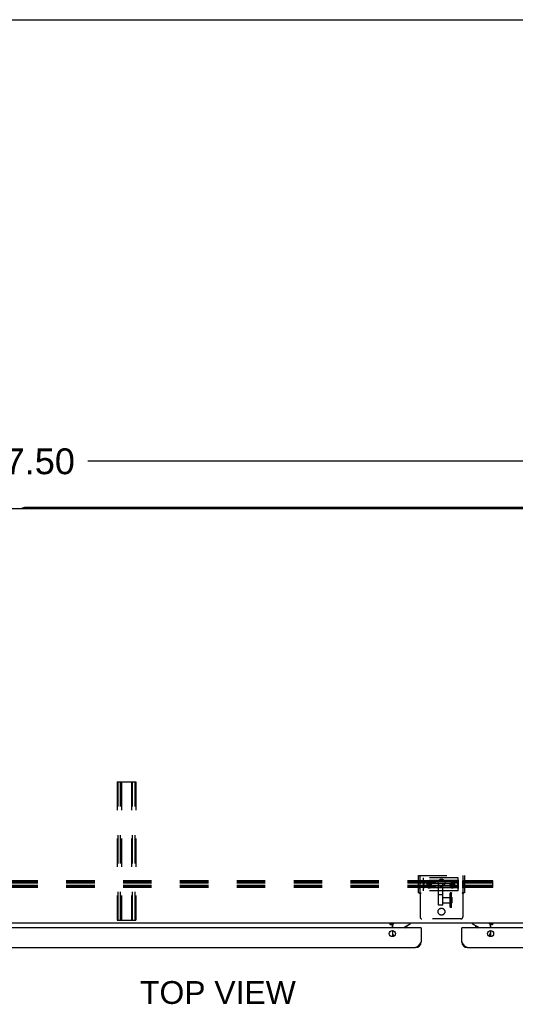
# Model space of a CAD drawing. Header units: inches. Extents: x 0 to 224, y 0 to 145.
# Tile 47 of 62: x 74 to 96, y 102 to 145. Entities that reach past the tile are written whole.
import ezdxf

# ---------------------------------------------------------------- set-up
doc = ezdxf.new("R2010")
doc.units = ezdxf.units.IN
doc.header["$LTSCALE"] = 12.302632
doc.header["$MEASUREMENT"] = 0
doc.linetypes.add('HIDDEN', pattern=[0.2, 0.1, -0.1])
doc.layers.get('0').update_dxf_attribs({"linetype": 'CONTINUOUS'})
for name, color, linetype in [('02___PRT_ALL_AXES', 7, 'CONTINUOUS'), ('DEFAULT_2', 8, 'HIDDEN'), ('DIMENSIONS', 7, 'CONTINUOUS')]:
    doc.layers.add(name, color=color, linetype=linetype)
doc.styles.get("Standard").update_dxf_attribs({"font": 'arial.ttf'})
doc.dimstyles.new('DIMSTYLE_1', dxfattribs={"dimtxt": 1.118421, "dimasz": 1.315789, "dimexe": 0.09, "dimexo": 0.07, "dimgap": 0.0425, "dimtad": 0, "dimtih": 1, "dimtoh": 1, "dimzin": 4, "dimdsep": 46, "dimtxsty": 'Standard', "dimblk": '_FILLED', "dimblk1": '_FILLED', "dimblk2": '_FILLED', "dimcen": 0.09, "dimazin": 1, "dimtfac": 1, "dimtdec": 3, "dimtofl": 0, "dimtmove": 0, "dimatfit": 3, "dimldrblk": '_FILLED', "dimfxl": 0, "dimtolj": 1, "dimtzin": 4, "dimarcsym": 0})

# ---------------------------------------------------------------- blocks, each defined once
blk = doc.blocks.new('_FILLED')
at = {"color": 0, "linetype": 'ByBlock'}
blk.add_solid([(0, 0), (-1, 0.2), (-1, -0.2)], dxfattribs=at)
blk = doc.blocks.new('*D1')
at = {"layer": 'DIMENSIONS', "color": 2, "linetype": 'Continuous'}
for p, q in [((15.479, 124.544), (15.479, 126.803)), ((132.979, 124.544), (132.979, 126.803)), ((15.479, 125.619), (71.281, 125.619)), ((132.979, 125.619), (77.177, 125.619))]:
    blk.add_line(p, q, dxfattribs=at)
at = {"layer": 'DIMENSIONS', "color": 2, "linetype": 'Continuous', "xscale": 1.3157894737, "yscale": 1.3157894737, "zscale": 1.3157894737, "rotation": 180}
blk.add_blockref('_FILLED', (15.479, 125.619), dxfattribs=at)
at = {"layer": 'DIMENSIONS', "color": 2, "linetype": 'Continuous', "xscale": 1.3157894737, "yscale": 1.3157894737, "zscale": 1.3157894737}
blk.add_blockref('_FILLED', (132.979, 125.619), dxfattribs=at)
at = {"layer": 'DIMENSIONS', "color": 2, "linetype": 'Continuous', "insert": (74.229, 126.178), "char_height": 1.1184, "width": 4.7772, "attachment_point": 2, "line_spacing_factor": 0.9}
blk.add_mtext('117.50', dxfattribs=at)

msp = doc.modelspace()

# ---------------------------------------------------------------- linework, layer by layer
at = {"color": 7, "linetype": 'Continuous'}
for p, q in [((0, 144.7368), (223.6842, 144.7368)), ((115.7293, 123.6233), (74.4793, 123.6233)), ((132.7918, 123.5608), (15.6668, 123.5608)), ((132.9168, 105.6233), (15.5418, 105.6233)), ((90.2653, 105.5952), (90.3543, 105.5952)), ((90.2653, 105.5474), (90.2653, 105.5952)), ((90.3543, 105.5474), (90.2653, 105.5474)), ((90.3543, 105.4233), (90.3543, 105.6233)), ((90.3543, 105.583), (90.3945, 105.6233)), ((90.3543, 105.3063), (90.3543, 105.0403)), ((90.3561, 105.4868), (90.3561, 105.4233)), ((90.3561, 105.3062), (90.3561, 105.2129)), ((90.9051, 105.4673), (91.1435, 105.6049)), ((91.0076, 105.515), (90.9878, 105.515)), ((91.0076, 105.5265), (91.0076, 105.515)), ((91.1435, 105.6233), (91.1435, 105.6049)), ((91.5843, 105.4233), (91.6043, 105.4233)), ((93.3743, 105.4233), (93.3543, 105.4233)), ((93.8151, 105.6233), (93.8151, 105.6049)), ((93.8151, 105.6049), (94.0534, 105.4673)), ((93.9509, 105.5265), (93.9509, 105.515)), ((93.9509, 105.515), (93.9707, 105.515)), ((94.564, 105.6233), (94.6043, 105.583)), ((94.6025, 105.4868), (94.6025, 105.4233)), ((94.6025, 105.3062), (94.6025, 105.2129)), ((94.6043, 105.4233), (94.6043, 105.6233)), ((94.6043, 105.5952), (94.6933, 105.5952)), ((94.6933, 105.5474), (94.6043, 105.5474)), ((94.6043, 105.3063), (94.6043, 105.0403)), ((94.6933, 105.5952), (94.6933, 105.5474))]:
    msp.add_line(p, q, dxfattribs=at)
at = {"color": 3, "linetype": 'Continuous'}
for p, q in [((91.5843, 105.4233), (54.6868, 105.4233)), ((91.6043, 105.4233), (91.6043, 104.8158)), ((93.3543, 104.8158), (93.3543, 105.4233)), ((130.2718, 105.4233), (93.3743, 105.4233)), ((54.9133, 104.5693), (91.3578, 104.5693)), ((93.6008, 104.5693), (130.0453, 104.5693))]:
    msp.add_line(p, q, dxfattribs=at)
for points in [[(91.6043, 104.8158), (91.594, 104.7996), (91.5837, 104.7836), (91.5734, 104.7677), (91.5632, 104.752), (91.5529, 104.7365), (91.5426, 104.7214), (91.5324, 104.7067), (91.5221, 104.6925), (91.5118, 104.6788), (91.5015, 104.6657), (91.4913, 104.6532), (91.481, 104.6415), (91.4707, 104.6304), (91.4605, 104.6202), (91.4502, 104.6108), (91.4399, 104.6023), (91.4297, 104.5947), (91.4194, 104.588), (91.4091, 104.5823), (91.3988, 104.5777), (91.3886, 104.574), (91.3783, 104.5714), (91.368, 104.5698), (91.3578, 104.5693)], [(93.6008, 104.5693), (93.5905, 104.5698), (93.5802, 104.5714), (93.5699, 104.574), (93.5597, 104.5777), (93.5494, 104.5823), (93.5391, 104.588), (93.5289, 104.5947), (93.5186, 104.6023), (93.5083, 104.6108), (93.498, 104.6202), (93.4878, 104.6304), (93.4775, 104.6415), (93.4672, 104.6532), (93.457, 104.6657), (93.4467, 104.6788), (93.4364, 104.6925), (93.4262, 104.7067), (93.4159, 104.7214), (93.4056, 104.7365), (93.3953, 104.752), (93.3851, 104.7677), (93.3748, 104.7836), (93.3645, 104.7996), (93.3543, 104.8158)]]:
    msp.add_lwpolyline(points, dxfattribs=at)
for centre in [(90.3543, 105.1733), (94.6043, 105.1733)]:
    msp.add_circle(centre, 0.133, dxfattribs=at)
at = {"color": 7, "linetype": 'Continuous'}
for centre, radius, start, end in [((74.4793, 123.3733), 0.25, 90, 131.40404), ((90.5135, 105.4868), 0.1575, 119.7701, 180), ((90.9551, 105.3807), 0.1, 120.04437, 154.78985), ((90.8923, 105.5304), 0.1164, 293.00157, 352.41298), ((94.0662, 105.5304), 0.1164, 187.58702, 246.99843), ((94.0034, 105.3807), 0.1, 25.21015, 59.95563), ((94.445, 105.4868), 0.1575, 0, 60.2299), ((90.5135, 105.2129), 0.1575, 180, 242.80705), ((94.445, 105.2129), 0.1575, 297.19485, 360)]:
    msp.add_arc(centre, radius, start, end, dxfattribs=at)
at = {"color": 3, "linetype": 'Continuous'}
for centre, radius, start, end in [((91.5843, 105.4033), 0.02, 0, 90), ((93.3743, 105.4033), 0.02, 90, 180), ((91.3578, 104.8158), 0.2465, 270, 360), ((93.6008, 104.8158), 0.2465, 180, 270)]:
    msp.add_arc(centre, radius, start, end, dxfattribs=at)
at = {"layer": '02___PRT_ALL_AXES', "color": 8, "linetype": 'HIDDEN'}
for p, q in [((91.4793, 107.4538), (91.5573, 107.4538)), ((91.4793, 107.1578), (91.4793, 107.4538)), ((91.5573, 107.1578), (91.5573, 107.4538)), ((93.198, 107.5868), (91.698, 107.5868)), ((91.698, 107.0248), (91.698, 107.5868)), ((93.198, 107.0248), (93.198, 107.5868)), ((93.4793, 107.4538), (93.4013, 107.4538)), ((93.4013, 107.1578), (93.4013, 107.4538)), ((93.4793, 107.1578), (93.4793, 107.4538)), ((91.4793, 107.1578), (91.5573, 107.1578)), ((93.198, 107.0248), (91.698, 107.0248)), ((91.8515, 107.257), (91.8515, 107.2814)), ((91.8548, 107.24), (91.8548, 107.2796)), ((91.8957, 107.3613), (93.0003, 107.3613)), ((91.8957, 107.2015), (93.0003, 107.2015)), ((92.0413, 107.24), (92.0413, 107.2796)), ((92.0445, 107.257), (92.0445, 107.2814)), ((92.5418, 107.029), (92.3543, 107.029)), ((92.8515, 107.257), (92.8515, 107.2814)), ((92.8548, 107.24), (92.8548, 107.2796)), ((93.0413, 107.24), (93.0413, 107.2796)), ((93.0445, 107.257), (93.0445, 107.2814)), ((93.4793, 107.1578), (93.4013, 107.1578)), ((92.5418, 106.8429), (92.3543, 106.8429)), ((92.5418, 106.735), (92.9238, 106.735)), ((92.5418, 106.504), (92.5418, 106.735)), ((92.9082, 106.7329), (92.854, 106.8924)), ((92.9158, 106.7355), (92.8618, 106.8945)), ((92.8618, 106.3445), (92.8618, 106.8945)), ((92.9168, 106.9355), (92.8638, 106.9355)), ((92.9168, 106.9275), (92.8718, 106.9275)), ((92.9082, 106.7329), (92.9158, 106.7355)), ((92.9168, 106.9355), (92.9168, 106.9275)), ((92.9168, 106.3115), (92.9168, 106.9275)), ((92.9238, 106.735), (92.9238, 106.504)), ((92.3543, 106.3995), (92.3543, 106.4028)), ((92.5418, 106.3995), (92.3543, 106.3995)), ((92.5418, 106.504), (92.9238, 106.504)), ((92.5418, 106.3995), (92.5418, 106.4028)), ((92.9082, 106.5061), (92.854, 106.3466)), ((92.9158, 106.5035), (92.8618, 106.3445)), ((92.9168, 106.3035), (92.8638, 106.3035)), ((92.9168, 106.3115), (92.8718, 106.3115)), ((92.9082, 106.5061), (92.9158, 106.5035)), ((92.9168, 106.3035), (92.9168, 106.3115))]:
    msp.add_line(p, q, dxfattribs=at)
for points in [[(91.8957, 107.3613), (91.8879, 107.3557), (91.8807, 107.3495), (91.8741, 107.3425), (91.8683, 107.335), (91.8633, 107.3269), (91.8591, 107.3183), (91.8558, 107.3094), (91.8534, 107.3002), (91.852, 107.2908), (91.8515, 107.2814)], [(91.948, 107.355), (91.938, 107.3544), (91.9284, 107.3529), (91.919, 107.3503), (91.91, 107.3468), (91.9015, 107.3425), (91.8935, 107.3374), (91.8861, 107.3316), (91.8793, 107.3251), (91.8731, 107.318), (91.8676, 107.3104), (91.8628, 107.3022), (91.8588, 107.2937), (91.8557, 107.2848), (91.8534, 107.2756), (91.852, 107.2663), (91.8515, 107.257)], [(91.8515, 107.2814), (91.852, 107.2719), (91.8534, 107.2625), (91.8558, 107.2533), (91.8591, 107.2444), (91.8633, 107.2359), (91.8683, 107.2278), (91.8741, 107.2202), (91.8807, 107.2133), (91.8879, 107.207), (91.8957, 107.2015)], [(91.8515, 107.257), (91.852, 107.2477), (91.8533, 107.2386), (91.8556, 107.2297), (91.8588, 107.2212), (91.8628, 107.2131), (91.8675, 107.2054), (91.8731, 107.1983), (91.8793, 107.1917), (91.8861, 107.1858), (91.8935, 107.1805), (91.9015, 107.176), (91.9099, 107.1721), (91.919, 107.169), (91.9284, 107.1668), (91.938, 107.1654), (91.948, 107.1649)], [(91.948, 107.3764), (91.9388, 107.376), (91.9297, 107.3747), (91.9207, 107.3725), (91.9121, 107.3696), (91.9037, 107.3658), (91.8957, 107.3613)], [(91.8957, 107.2015), (91.9037, 107.1969), (91.9121, 107.1932), (91.9207, 107.1902), (91.9297, 107.1881), (91.9388, 107.1868), (91.948, 107.1863)], [(92.0003, 107.3613), (91.9923, 107.3658), (91.984, 107.3696), (91.9753, 107.3725), (91.9663, 107.3747), (91.9573, 107.376), (91.948, 107.3764)], [(92.0445, 107.257), (92.044, 107.2663), (92.0427, 107.2756), (92.0404, 107.2847), (92.0372, 107.2936), (92.0332, 107.3022), (92.0284, 107.3104), (92.0229, 107.318), (92.0167, 107.3252), (92.0099, 107.3316), (92.0025, 107.3374), (91.9945, 107.3425), (91.986, 107.3468), (91.977, 107.3503), (91.9676, 107.3529), (91.958, 107.3544), (91.948, 107.355)], [(91.948, 107.1649), (91.958, 107.1654), (91.9677, 107.1668), (91.9771, 107.169), (91.9861, 107.1721), (91.9946, 107.176), (92.0025, 107.1805), (92.0099, 107.1858), (92.0168, 107.1917), (92.023, 107.1983), (92.0285, 107.2054), (92.0332, 107.2131), (92.0372, 107.2212), (92.0404, 107.2297), (92.0427, 107.2386), (92.044, 107.2477), (92.0445, 107.257)], [(91.948, 107.1863), (91.9573, 107.1868), (91.9663, 107.1881), (91.9753, 107.1902), (91.984, 107.1932), (91.9923, 107.1969), (92.0003, 107.2015)], [(92.0445, 107.2814), (92.044, 107.2908), (92.0426, 107.3002), (92.0402, 107.3094), (92.0369, 107.3183), (92.0327, 107.3269), (92.0277, 107.335), (92.0219, 107.3425), (92.0153, 107.3495), (92.0081, 107.3557), (92.0003, 107.3613)], [(92.0003, 107.2015), (92.0081, 107.207), (92.0153, 107.2133), (92.0219, 107.2202), (92.0277, 107.2278), (92.0327, 107.2359), (92.0369, 107.2444), (92.0402, 107.2533), (92.0426, 107.2625), (92.044, 107.2719), (92.0445, 107.2814)], [(92.8957, 107.3613), (92.8879, 107.3557), (92.8807, 107.3495), (92.8741, 107.3425), (92.8683, 107.335), (92.8633, 107.3269), (92.8591, 107.3183), (92.8558, 107.3094), (92.8534, 107.3002), (92.852, 107.2908), (92.8515, 107.2814)], [(92.948, 107.355), (92.938, 107.3544), (92.9284, 107.3529), (92.919, 107.3503), (92.91, 107.3468), (92.9015, 107.3425), (92.8935, 107.3374), (92.8861, 107.3316), (92.8793, 107.3251), (92.8731, 107.318), (92.8676, 107.3104), (92.8628, 107.3022), (92.8588, 107.2937), (92.8557, 107.2848), (92.8534, 107.2756), (92.852, 107.2663), (92.8515, 107.257)], [(92.8515, 107.2814), (92.852, 107.2719), (92.8534, 107.2625), (92.8558, 107.2533), (92.8591, 107.2444), (92.8633, 107.2359), (92.8683, 107.2278), (92.8741, 107.2202), (92.8807, 107.2133), (92.8879, 107.207), (92.8957, 107.2015)], [(92.8515, 107.257), (92.852, 107.2477), (92.8533, 107.2386), (92.8556, 107.2297), (92.8588, 107.2212), (92.8628, 107.2131), (92.8675, 107.2054), (92.8731, 107.1983), (92.8793, 107.1917), (92.8861, 107.1858), (92.8935, 107.1805), (92.9015, 107.176), (92.9099, 107.1721), (92.919, 107.169), (92.9284, 107.1668), (92.938, 107.1654), (92.948, 107.1649)], [(92.948, 107.3764), (92.9388, 107.376), (92.9297, 107.3747), (92.9207, 107.3725), (92.9121, 107.3696), (92.9037, 107.3658), (92.8957, 107.3613)], [(92.8957, 107.2015), (92.9037, 107.1969), (92.9121, 107.1932), (92.9207, 107.1902), (92.9297, 107.1881), (92.9388, 107.1868), (92.948, 107.1863)], [(93.0003, 107.3613), (92.9923, 107.3658), (92.984, 107.3696), (92.9753, 107.3725), (92.9663, 107.3747), (92.9573, 107.376), (92.948, 107.3764)], [(93.0445, 107.257), (93.044, 107.2663), (93.0427, 107.2756), (93.0404, 107.2847), (93.0372, 107.2936), (93.0332, 107.3022), (93.0284, 107.3104), (93.0229, 107.318), (93.0167, 107.3252), (93.0099, 107.3316), (93.0025, 107.3374), (92.9945, 107.3425), (92.986, 107.3468), (92.977, 107.3503), (92.9676, 107.3529), (92.958, 107.3544), (92.948, 107.355)], [(92.948, 107.1649), (92.958, 107.1654), (92.9677, 107.1668), (92.9771, 107.169), (92.9861, 107.1721), (92.9946, 107.176), (93.0025, 107.1805), (93.0099, 107.1858), (93.0168, 107.1917), (93.023, 107.1983), (93.0285, 107.2054), (93.0332, 107.2131), (93.0372, 107.2212), (93.0404, 107.2297), (93.0427, 107.2386), (93.044, 107.2477), (93.0445, 107.257)], [(92.948, 107.1863), (92.9573, 107.1868), (92.9663, 107.1881), (92.9753, 107.1902), (92.984, 107.1932), (92.9923, 107.1969), (93.0003, 107.2015)], [(93.0445, 107.2814), (93.044, 107.2908), (93.0426, 107.3002), (93.0402, 107.3094), (93.0369, 107.3183), (93.0327, 107.3269), (93.0277, 107.335), (93.0219, 107.3425), (93.0153, 107.3495), (93.0081, 107.3557), (93.0003, 107.3613)], [(93.0003, 107.2015), (93.0081, 107.207), (93.0153, 107.2133), (93.0219, 107.2202), (93.0277, 107.2278), (93.0327, 107.2359), (93.0369, 107.2444), (93.0402, 107.2533), (93.0426, 107.2625), (93.044, 107.2719), (93.0445, 107.2814)]]:
    msp.add_lwpolyline(points, dxfattribs=at)
for centre in [(92.4793, 107.3808), (92.4793, 106.1208)]:
    msp.add_circle(centre, 0.148, dxfattribs=at)
at = {"layer": 'DEFAULT_2', "color": 8, "linetype": 'HIDDEN'}
for p, q in [((78.448, 111.7483), (78.448, 105.7483)), ((78.448, 111.7483), (79.2605, 111.7483)), ((78.488, 105.7483), (78.488, 111.7483)), ((78.5955, 105.7483), (78.5955, 111.7483)), ((78.6355, 111.7483), (78.6355, 105.7483)), ((79.073, 111.7483), (79.073, 105.7483)), ((79.113, 105.7483), (79.113, 111.7483)), ((79.2205, 105.7483), (79.2205, 111.7483)), ((79.2605, 111.7483), (79.2605, 105.7483)), ((94.698, 107.4489), (51.698, 107.4489)), ((91.4793, 107.6808), (93.4793, 107.6808)), ((91.4793, 106.9308), (91.4793, 107.6808)), ((91.5573, 106.9308), (91.5573, 107.6808)), ((91.718, 107.4655), (91.698, 107.4883)), ((91.698, 107.1233), (91.698, 107.4883)), ((91.718, 107.4101), (91.698, 107.4249)), ((93.178, 107.4655), (91.718, 107.4655)), ((91.718, 107.4655), (91.718, 107.146)), ((93.178, 107.4655), (93.198, 107.4883)), ((93.178, 107.4655), (93.178, 107.146)), ((93.178, 107.4101), (93.198, 107.4249)), ((93.198, 107.4883), (93.198, 107.1233)), ((93.4013, 107.6808), (93.4013, 106.9308)), ((93.4793, 107.6808), (93.4793, 106.9308)), ((94.698, 107.1646), (94.698, 107.4489)), ((94.698, 107.3995), (51.698, 107.3995)), ((94.698, 107.3561), (51.698, 107.3561)), ((94.698, 107.2574), (51.698, 107.2574)), ((94.698, 107.214), (51.698, 107.214)), ((94.698, 107.1646), (51.698, 107.1646)), ((91.718, 107.3613), (91.698, 107.3692)), ((91.718, 107.2503), (91.698, 107.2424)), ((91.718, 107.2015), (91.698, 107.1866)), ((91.718, 107.146), (91.698, 107.1233)), ((93.178, 107.4101), (91.718, 107.4101)), ((91.8957, 107.3613), (91.718, 107.3613)), ((93.178, 107.2503), (91.718, 107.2503)), ((91.8957, 107.2015), (91.718, 107.2015)), ((93.178, 107.146), (91.718, 107.146)), ((91.8857, 107.2588), (91.9168, 107.312)), ((91.8857, 107.2386), (91.8857, 107.2588)), ((91.9168, 107.2056), (91.8857, 107.2588)), ((91.8857, 107.2386), (91.8942, 107.2533)), ((91.9008, 107.213), (91.8857, 107.2386)), ((91.8942, 107.2533), (91.9034, 107.269)), ((91.9168, 107.1855), (91.9008, 107.213)), ((91.9034, 107.269), (91.9131, 107.2855)), ((91.9131, 107.2855), (91.9168, 107.2918)), ((91.9168, 107.312), (91.9792, 107.312)), ((91.9168, 107.2918), (91.9168, 107.312)), ((91.9168, 107.2918), (91.9285, 107.2919)), ((91.9792, 107.2056), (91.9168, 107.2056)), ((91.9168, 107.1855), (91.9168, 107.2056)), ((91.9363, 107.1856), (91.9168, 107.1855)), ((91.9285, 107.2919), (91.9402, 107.2919)), ((91.9519, 107.1856), (91.9363, 107.1856)), ((91.9402, 107.2919), (91.9519, 107.2919)), ((91.9519, 107.2919), (91.9637, 107.2919)), ((91.9714, 107.1855), (91.9519, 107.1856)), ((91.9792, 107.1855), (91.9714, 107.1855)), ((91.9792, 107.2918), (91.9792, 107.312)), ((91.9792, 107.312), (92.0104, 107.2588)), ((91.9792, 107.2918), (91.9881, 107.2767)), ((92.0104, 107.2588), (91.9792, 107.2056)), ((91.9952, 107.213), (91.9792, 107.1855)), ((91.9792, 107.1855), (91.9792, 107.2056)), ((91.9881, 107.2767), (91.9976, 107.2606)), ((92.0104, 107.2386), (91.9952, 107.213)), ((91.9976, 107.2606), (92.0061, 107.246)), ((92.0061, 107.246), (92.0104, 107.2386)), ((92.0104, 107.2386), (92.0104, 107.2588)), ((92.3543, 106.4028), (92.3543, 107.3546)), ((92.5418, 106.4028), (92.5418, 107.3546)), ((92.8857, 107.2588), (92.9168, 107.312)), ((92.9168, 107.2056), (92.8857, 107.2588)), ((92.8857, 107.2386), (92.8857, 107.2588)), ((92.8857, 107.2386), (92.8942, 107.2533)), ((92.9008, 107.213), (92.8857, 107.2386)), ((92.8942, 107.2533), (92.9034, 107.269)), ((92.9168, 107.1855), (92.9008, 107.213)), ((92.9034, 107.269), (92.9131, 107.2855)), ((92.9131, 107.2855), (92.9168, 107.2918)), ((92.9168, 107.312), (92.9792, 107.312)), ((92.9168, 107.2918), (92.9168, 107.312)), ((92.9168, 107.2918), (92.9285, 107.2919)), ((92.9792, 107.2056), (92.9168, 107.2056)), ((92.9168, 107.1855), (92.9168, 107.2056)), ((92.9363, 107.1856), (92.9168, 107.1855)), ((92.9285, 107.2919), (92.9402, 107.2919)), ((92.9519, 107.1856), (92.9363, 107.1856)), ((92.9402, 107.2919), (92.9519, 107.2919)), ((92.9519, 107.2919), (92.9637, 107.2919)), ((92.9714, 107.1855), (92.9519, 107.1856)), ((92.9792, 107.1855), (92.9714, 107.1855)), ((92.9792, 107.312), (93.0104, 107.2588)), ((92.9792, 107.2918), (92.9792, 107.312)), ((92.9792, 107.2918), (92.9881, 107.2767)), ((93.0104, 107.2588), (92.9792, 107.2056)), ((92.9952, 107.213), (92.9792, 107.1855)), ((92.9792, 107.1855), (92.9792, 107.2056)), ((92.9881, 107.2767), (92.9976, 107.2606)), ((93.0104, 107.2386), (92.9952, 107.213)), ((92.9976, 107.2606), (93.0061, 107.246)), ((93.178, 107.3613), (93.0003, 107.3613)), ((93.178, 107.2015), (93.0003, 107.2015)), ((93.0061, 107.246), (93.0104, 107.2386)), ((93.0104, 107.2386), (93.0104, 107.2588)), ((93.178, 107.3613), (93.198, 107.3692)), ((93.178, 107.2503), (93.198, 107.2424)), ((93.178, 107.2015), (93.198, 107.1866)), ((93.178, 107.146), (93.198, 107.1233)), ((91.4793, 106.9308), (91.5303, 106.9308)), ((91.5303, 106.9308), (91.5831, 106.9308)), ((91.5429, 106.9164), (91.5466, 106.911)), ((91.5543, 106.9005), (91.5543, 105.8908)), ((92.8538, 106.3136), (92.8538, 106.9253)), ((92.8538, 106.894), (92.854, 106.8924)), ((92.8618, 106.3216), (92.8618, 106.9173)), ((92.8967, 106.7829), (92.8891, 106.7804)), ((92.8974, 106.7555), (92.8898, 106.7534)), ((92.9003, 106.6621), (92.8927, 106.6614)), ((92.8927, 106.5775), (92.9003, 106.5768)), ((92.8937, 106.7705), (92.9082, 106.7303)), ((92.9082, 106.72), (92.8937, 106.7603)), ((92.9082, 106.7152), (92.8937, 106.7481)), ((92.8937, 106.7288), (92.9082, 106.696)), ((92.8937, 106.6612), (92.9082, 106.6538)), ((92.9082, 106.6242), (92.8937, 106.6317)), ((92.9082, 106.6147), (92.8937, 106.6073)), ((92.8937, 106.5777), (92.9082, 106.5852)), ((92.9013, 106.773), (92.9158, 106.7328)), ((92.9158, 106.7223), (92.9013, 106.7626)), ((92.9158, 106.7174), (92.9013, 106.7502)), ((92.9013, 106.7306), (92.9158, 106.6977)), ((92.9013, 106.6619), (92.9158, 106.6546)), ((92.9158, 106.6243), (92.9013, 106.6319)), ((92.9158, 106.6146), (92.9013, 106.6071)), ((92.9013, 106.577), (92.9158, 106.5844)), ((92.9082, 106.7329), (92.9082, 106.5061)), ((92.9082, 106.7303), (92.9158, 106.7328)), ((92.9082, 106.72), (92.9158, 106.7223)), ((92.9082, 106.7152), (92.9158, 106.7174)), ((92.9082, 106.696), (92.9158, 106.6977)), ((92.9082, 106.6538), (92.9158, 106.6546)), ((92.9082, 106.6242), (92.9158, 106.6243)), ((92.9082, 106.6147), (92.9158, 106.6146)), ((92.9082, 106.5852), (92.9158, 106.5844)), ((92.9158, 106.7355), (92.9158, 106.5035)), ((93.3754, 106.9308), (93.4282, 106.9308)), ((93.4043, 106.9005), (93.4043, 105.8908)), ((93.4793, 106.9308), (93.4282, 106.9308)), ((92.8538, 106.345), (92.854, 106.3466)), ((92.8891, 106.4585), (92.8967, 106.4561)), ((92.8898, 106.4855), (92.8974, 106.4835)), ((92.8937, 106.5102), (92.9082, 106.543)), ((92.9082, 106.5237), (92.8937, 106.4909)), ((92.9082, 106.519), (92.8937, 106.4787)), ((92.8937, 106.4684), (92.9082, 106.5087)), ((92.9013, 106.5083), (92.9158, 106.5413)), ((92.9158, 106.5215), (92.9013, 106.4887)), ((92.9158, 106.5167), (92.9013, 106.4763)), ((92.9013, 106.4659), (92.9158, 106.5062)), ((92.9082, 106.543), (92.9158, 106.5413)), ((92.9082, 106.5237), (92.9158, 106.5215)), ((92.9082, 106.519), (92.9158, 106.5167)), ((92.9082, 106.5087), (92.9158, 106.5062)), ((78.448, 105.7483), (79.2605, 105.7483)), ((93.3243, 105.8108), (91.6343, 105.8108))]:
    msp.add_line(p, q, dxfattribs=at)
for points in [[(91.8548, 107.2796), (91.855, 107.2862), (91.8557, 107.2927), (91.8569, 107.2992), (91.8585, 107.3055), (91.8606, 107.3118), (91.8632, 107.3178), (91.8662, 107.3237), (91.8696, 107.3293), (91.8734, 107.3347), (91.8776, 107.3398), (91.8821, 107.3446), (91.887, 107.3491), (91.8922, 107.3532), (91.8977, 107.3569), (91.9034, 107.3603), (91.9094, 107.3632), (91.9155, 107.3657), (91.9219, 107.3678), (91.9283, 107.3694), (91.9348, 107.3705), (91.9414, 107.3712), (91.948, 107.3715)], [(91.948, 107.3318), (91.9414, 107.3316), (91.9347, 107.3309), (91.9282, 107.3297), (91.9217, 107.3281), (91.9154, 107.326), (91.9093, 107.3235), (91.9033, 107.3206), (91.8976, 107.3172), (91.8921, 107.3135), (91.8869, 107.3094), (91.8821, 107.3049), (91.8775, 107.3001), (91.8734, 107.295), (91.8696, 107.2896), (91.8662, 107.284), (91.8632, 107.2781), (91.8606, 107.272), (91.8585, 107.2658), (91.8569, 107.2595), (91.8557, 107.253), (91.855, 107.2465), (91.8548, 107.24)], [(91.948, 107.1878), (91.9414, 107.188), (91.9348, 107.1887), (91.9283, 107.1899), (91.9219, 107.1915), (91.9155, 107.1935), (91.9094, 107.1961), (91.9034, 107.199), (91.8977, 107.2023), (91.8922, 107.2061), (91.887, 107.2102), (91.8821, 107.2146), (91.8776, 107.2194), (91.8734, 107.2246), (91.8696, 107.2299), (91.8662, 107.2356), (91.8632, 107.2414), (91.8606, 107.2475), (91.8585, 107.2537), (91.8569, 107.2601), (91.8557, 107.2666), (91.855, 107.2731), (91.8548, 107.2796)], [(91.8548, 107.24), (91.855, 107.2334), (91.8557, 107.2269), (91.8569, 107.2204), (91.8585, 107.2141), (91.8606, 107.2079), (91.8632, 107.2018), (91.8662, 107.1959), (91.8696, 107.1903), (91.8734, 107.1849), (91.8775, 107.1798), (91.8821, 107.175), (91.8869, 107.1706), (91.8921, 107.1664), (91.8976, 107.1627), (91.9033, 107.1594), (91.9093, 107.1564), (91.9154, 107.1539), (91.9217, 107.1518), (91.9282, 107.1502), (91.9347, 107.1491), (91.9414, 107.1484), (91.948, 107.1481)], [(91.948, 107.1994), (91.9421, 107.1996), (91.9362, 107.2002), (91.9304, 107.2012), (91.9247, 107.2027), (91.919, 107.2045), (91.9135, 107.2068), (91.9082, 107.2094), (91.9031, 107.2124), (91.8982, 107.2157), (91.8935, 107.2194), (91.8892, 107.2234), (91.8851, 107.2276), (91.8814, 107.2322), (91.878, 107.237), (91.875, 107.242), (91.8723, 107.2473), (91.87, 107.2527), (91.8681, 107.2582), (91.8667, 107.2639), (91.8656, 107.2697), (91.865, 107.2755), (91.8648, 107.2814), (91.865, 107.2872), (91.8656, 107.2931), (91.8667, 107.2988), (91.8681, 107.3045), (91.87, 107.31), (91.8723, 107.3155), (91.875, 107.3207), (91.878, 107.3257), (91.8814, 107.3305), (91.8851, 107.3351), (91.8892, 107.3394), (91.8935, 107.3434), (91.8982, 107.347), (91.9031, 107.3504), (91.9082, 107.3534), (91.9135, 107.356), (91.919, 107.3582), (91.9247, 107.3601), (91.9304, 107.3615), (91.9362, 107.3625), (91.9421, 107.3631), (91.948, 107.3634)], [(91.948, 107.3189), (91.9422, 107.3187), (91.9363, 107.3181), (91.9306, 107.3171), (91.9249, 107.3157), (91.9194, 107.3138), (91.914, 107.3116), (91.9087, 107.3091), (91.9037, 107.3061), (91.8989, 107.3028), (91.8943, 107.2992), (91.8901, 107.2953), (91.8861, 107.2911), (91.8824, 107.2866), (91.8791, 107.2819), (91.8761, 107.2769), (91.8735, 107.2718), (91.8712, 107.2664), (91.8694, 107.261), (91.8679, 107.2554), (91.8669, 107.2497), (91.8663, 107.244), (91.8661, 107.2382)], [(92.0299, 107.2382), (92.0297, 107.2322), (92.029, 107.2262), (92.0279, 107.2203), (92.0263, 107.2145), (92.0243, 107.2088), (92.0218, 107.2032), (92.019, 107.1979), (92.0157, 107.1928), (92.0121, 107.1879), (92.0081, 107.1834), (92.0037, 107.1791), (91.9991, 107.1751), (91.9942, 107.1716), (91.989, 107.1684), (91.9836, 107.1655), (91.9779, 107.1631), (91.9722, 107.1611), (91.9662, 107.1596), (91.9602, 107.1584), (91.9541, 107.1578), (91.948, 107.1575), (91.9419, 107.1578), (91.9358, 107.1584), (91.9298, 107.1596), (91.9239, 107.1611), (91.9181, 107.1631), (91.9125, 107.1655), (91.907, 107.1684), (91.9018, 107.1716), (91.8969, 107.1751), (91.8923, 107.1791), (91.8879, 107.1834), (91.8839, 107.1879), (91.8803, 107.1928), (91.877, 107.1979), (91.8742, 107.2032), (91.8717, 107.2088), (91.8697, 107.2145), (91.8681, 107.2203), (91.867, 107.2262), (91.8663, 107.2322), (91.8661, 107.2382)], [(91.948, 107.3715), (91.9546, 107.3712), (91.9612, 107.3705), (91.9677, 107.3694), (91.9742, 107.3678), (91.9805, 107.3657), (91.9866, 107.3632), (91.9926, 107.3603), (91.9983, 107.3569), (92.0038, 107.3532), (92.009, 107.3491), (92.0139, 107.3446), (92.0184, 107.3398), (92.0226, 107.3347), (92.0264, 107.3293), (92.0298, 107.3237), (92.0328, 107.3178), (92.0354, 107.3118), (92.0375, 107.3055), (92.0391, 107.2992), (92.0403, 107.2927), (92.041, 107.2862), (92.0413, 107.2796)], [(91.948, 107.3634), (91.9539, 107.3631), (91.9598, 107.3625), (91.9656, 107.3615), (91.9714, 107.3601), (91.977, 107.3582), (91.9825, 107.356), (91.9878, 107.3534), (91.9929, 107.3504), (91.9978, 107.347), (92.0025, 107.3434), (92.0068, 107.3394), (92.0109, 107.3351), (92.0146, 107.3305), (92.018, 107.3257), (92.0211, 107.3207), (92.0237, 107.3155), (92.026, 107.31), (92.0279, 107.3045), (92.0294, 107.2988), (92.0304, 107.2931), (92.031, 107.2872), (92.0313, 107.2814), (92.031, 107.2755), (92.0304, 107.2697), (92.0294, 107.2639), (92.0279, 107.2582), (92.026, 107.2527), (92.0237, 107.2473), (92.0211, 107.242), (92.018, 107.237), (92.0146, 107.2322), (92.0109, 107.2276), (92.0068, 107.2234), (92.0025, 107.2194), (91.9978, 107.2157), (91.9929, 107.2124), (91.9878, 107.2094), (91.9825, 107.2068), (91.977, 107.2045), (91.9714, 107.2027), (91.9656, 107.2012), (91.9598, 107.2002), (91.9539, 107.1996), (91.948, 107.1994)], [(92.0413, 107.24), (92.041, 107.2465), (92.0403, 107.253), (92.0391, 107.2595), (92.0375, 107.2658), (92.0354, 107.272), (92.0328, 107.2781), (92.0299, 107.284), (92.0265, 107.2896), (92.0227, 107.295), (92.0185, 107.3001), (92.0139, 107.3049), (92.0091, 107.3094), (92.0039, 107.3135), (91.9984, 107.3172), (91.9927, 107.3206), (91.9867, 107.3235), (91.9806, 107.326), (91.9743, 107.3281), (91.9678, 107.3297), (91.9613, 107.3309), (91.9547, 107.3316), (91.948, 107.3318)], [(92.0299, 107.2382), (92.0297, 107.244), (92.0291, 107.2497), (92.0281, 107.2554), (92.0266, 107.261), (92.0248, 107.2664), (92.0225, 107.2718), (92.0199, 107.2769), (92.0169, 107.2819), (92.0136, 107.2866), (92.0099, 107.2911), (92.0059, 107.2953), (92.0017, 107.2992), (91.9971, 107.3028), (91.9923, 107.3061), (91.9873, 107.3091), (91.982, 107.3116), (91.9766, 107.3138), (91.9711, 107.3157), (91.9654, 107.3171), (91.9597, 107.3181), (91.9539, 107.3187), (91.948, 107.3189)], [(92.0413, 107.2796), (92.041, 107.2731), (92.0403, 107.2666), (92.0391, 107.2601), (92.0375, 107.2537), (92.0354, 107.2475), (92.0328, 107.2414), (92.0298, 107.2356), (92.0264, 107.2299), (92.0226, 107.2246), (92.0184, 107.2194), (92.0139, 107.2146), (92.009, 107.2102), (92.0038, 107.2061), (91.9983, 107.2023), (91.9926, 107.199), (91.9866, 107.1961), (91.9805, 107.1935), (91.9742, 107.1915), (91.9677, 107.1899), (91.9612, 107.1887), (91.9546, 107.188), (91.948, 107.1878)], [(91.948, 107.1481), (91.9547, 107.1484), (91.9613, 107.1491), (91.9678, 107.1502), (91.9743, 107.1518), (91.9806, 107.1539), (91.9867, 107.1564), (91.9927, 107.1594), (91.9984, 107.1627), (92.0039, 107.1664), (92.0091, 107.1706), (92.0139, 107.175), (92.0185, 107.1798), (92.0227, 107.1849), (92.0265, 107.1903), (92.0299, 107.1959), (92.0328, 107.2018), (92.0354, 107.2079), (92.0375, 107.2141), (92.0391, 107.2204), (92.0403, 107.2269), (92.041, 107.2334), (92.0413, 107.24)], [(91.9637, 107.2919), (91.9753, 107.2918), (91.9792, 107.2918)], [(92.8548, 107.2796), (92.855, 107.2862), (92.8557, 107.2927), (92.8569, 107.2992), (92.8585, 107.3055), (92.8606, 107.3118), (92.8632, 107.3178), (92.8662, 107.3237), (92.8696, 107.3293), (92.8734, 107.3347), (92.8776, 107.3398), (92.8821, 107.3446), (92.887, 107.3491), (92.8922, 107.3532), (92.8977, 107.3569), (92.9034, 107.3603), (92.9094, 107.3632), (92.9155, 107.3657), (92.9219, 107.3678), (92.9283, 107.3694), (92.9348, 107.3705), (92.9414, 107.3712), (92.948, 107.3715)], [(92.948, 107.3318), (92.9414, 107.3316), (92.9347, 107.3309), (92.9282, 107.3297), (92.9217, 107.3281), (92.9154, 107.326), (92.9093, 107.3235), (92.9033, 107.3206), (92.8976, 107.3172), (92.8921, 107.3135), (92.8869, 107.3094), (92.8821, 107.3049), (92.8775, 107.3001), (92.8734, 107.295), (92.8696, 107.2896), (92.8662, 107.284), (92.8632, 107.2781), (92.8606, 107.272), (92.8585, 107.2658), (92.8569, 107.2595), (92.8557, 107.253), (92.855, 107.2465), (92.8548, 107.24)], [(92.948, 107.1878), (92.9414, 107.188), (92.9348, 107.1887), (92.9283, 107.1899), (92.9219, 107.1915), (92.9155, 107.1935), (92.9094, 107.1961), (92.9034, 107.199), (92.8977, 107.2023), (92.8922, 107.2061), (92.887, 107.2102), (92.8821, 107.2146), (92.8776, 107.2194), (92.8734, 107.2246), (92.8696, 107.2299), (92.8662, 107.2356), (92.8632, 107.2414), (92.8606, 107.2475), (92.8585, 107.2537), (92.8569, 107.2601), (92.8557, 107.2666), (92.855, 107.2731), (92.8548, 107.2796)], [(92.8548, 107.24), (92.855, 107.2334), (92.8557, 107.2269), (92.8569, 107.2204), (92.8585, 107.2141), (92.8606, 107.2079), (92.8632, 107.2018), (92.8662, 107.1959), (92.8696, 107.1903), (92.8734, 107.1849), (92.8775, 107.1798), (92.8821, 107.175), (92.8869, 107.1706), (92.8921, 107.1664), (92.8976, 107.1627), (92.9033, 107.1594), (92.9093, 107.1564), (92.9154, 107.1539), (92.9217, 107.1518), (92.9282, 107.1502), (92.9347, 107.1491), (92.9414, 107.1484), (92.948, 107.1481)], [(92.948, 107.1994), (92.9421, 107.1996), (92.9362, 107.2002), (92.9304, 107.2012), (92.9247, 107.2027), (92.919, 107.2045), (92.9135, 107.2068), (92.9082, 107.2094), (92.9031, 107.2124), (92.8982, 107.2157), (92.8935, 107.2194), (92.8892, 107.2234), (92.8851, 107.2276), (92.8814, 107.2322), (92.878, 107.237), (92.875, 107.242), (92.8723, 107.2473), (92.87, 107.2527), (92.8681, 107.2582), (92.8667, 107.2639), (92.8656, 107.2697), (92.865, 107.2755), (92.8648, 107.2814), (92.865, 107.2872), (92.8656, 107.2931), (92.8667, 107.2988), (92.8681, 107.3045), (92.87, 107.31), (92.8723, 107.3155), (92.875, 107.3207), (92.878, 107.3257), (92.8814, 107.3305), (92.8851, 107.3351), (92.8892, 107.3394), (92.8935, 107.3434), (92.8982, 107.347), (92.9031, 107.3504), (92.9082, 107.3534), (92.9135, 107.356), (92.919, 107.3582), (92.9247, 107.3601), (92.9304, 107.3615), (92.9362, 107.3625), (92.9421, 107.3631), (92.948, 107.3634)], [(92.948, 107.3189), (92.9422, 107.3187), (92.9363, 107.3181), (92.9306, 107.3171), (92.9249, 107.3157), (92.9194, 107.3138), (92.914, 107.3116), (92.9087, 107.3091), (92.9037, 107.3061), (92.8989, 107.3028), (92.8943, 107.2992), (92.8901, 107.2953), (92.8861, 107.2911), (92.8824, 107.2866), (92.8791, 107.2819), (92.8761, 107.2769), (92.8735, 107.2718), (92.8712, 107.2664), (92.8694, 107.261), (92.8679, 107.2554), (92.8669, 107.2497), (92.8663, 107.244), (92.8661, 107.2382)], [(93.0299, 107.2382), (93.0297, 107.2322), (93.029, 107.2262), (93.0279, 107.2203), (93.0263, 107.2145), (93.0243, 107.2088), (93.0218, 107.2032), (93.019, 107.1979), (93.0157, 107.1928), (93.0121, 107.1879), (93.0081, 107.1834), (93.0037, 107.1791), (92.9991, 107.1751), (92.9942, 107.1716), (92.989, 107.1684), (92.9836, 107.1655), (92.9779, 107.1631), (92.9722, 107.1611), (92.9662, 107.1596), (92.9602, 107.1584), (92.9541, 107.1578), (92.948, 107.1575), (92.9419, 107.1578), (92.9358, 107.1584), (92.9298, 107.1596), (92.9239, 107.1611), (92.9181, 107.1631), (92.9125, 107.1655), (92.907, 107.1684), (92.9018, 107.1716), (92.8969, 107.1751), (92.8923, 107.1791), (92.8879, 107.1834), (92.8839, 107.1879), (92.8803, 107.1928), (92.877, 107.1979), (92.8742, 107.2032), (92.8717, 107.2088), (92.8697, 107.2145), (92.8681, 107.2203), (92.867, 107.2262), (92.8663, 107.2322), (92.8661, 107.2382)], [(92.948, 107.3715), (92.9546, 107.3712), (92.9612, 107.3705), (92.9677, 107.3694), (92.9742, 107.3678), (92.9805, 107.3657), (92.9866, 107.3632), (92.9926, 107.3603), (92.9983, 107.3569), (93.0038, 107.3532), (93.009, 107.3491), (93.0139, 107.3446), (93.0184, 107.3398), (93.0226, 107.3347), (93.0264, 107.3293), (93.0298, 107.3237), (93.0328, 107.3178), (93.0354, 107.3118), (93.0375, 107.3055), (93.0391, 107.2992), (93.0403, 107.2927), (93.041, 107.2862), (93.0413, 107.2796)], [(92.948, 107.3634), (92.9539, 107.3631), (92.9598, 107.3625), (92.9656, 107.3615), (92.9714, 107.3601), (92.977, 107.3582), (92.9825, 107.356), (92.9878, 107.3534), (92.9929, 107.3504), (92.9978, 107.347), (93.0025, 107.3434), (93.0068, 107.3394), (93.0109, 107.3351), (93.0146, 107.3305), (93.018, 107.3257), (93.0211, 107.3207), (93.0237, 107.3155), (93.026, 107.31), (93.0279, 107.3045), (93.0294, 107.2988), (93.0304, 107.2931), (93.031, 107.2872), (93.0313, 107.2814), (93.031, 107.2755), (93.0304, 107.2697), (93.0294, 107.2639), (93.0279, 107.2582), (93.026, 107.2527), (93.0237, 107.2473), (93.0211, 107.242), (93.018, 107.237), (93.0146, 107.2322), (93.0109, 107.2276), (93.0068, 107.2234), (93.0025, 107.2194), (92.9978, 107.2157), (92.9929, 107.2124), (92.9878, 107.2094), (92.9825, 107.2068), (92.977, 107.2045), (92.9714, 107.2027), (92.9656, 107.2012), (92.9598, 107.2002), (92.9539, 107.1996), (92.948, 107.1994)], [(93.0413, 107.24), (93.041, 107.2465), (93.0403, 107.253), (93.0391, 107.2595), (93.0375, 107.2658), (93.0354, 107.272), (93.0328, 107.2781), (93.0299, 107.284), (93.0265, 107.2896), (93.0227, 107.295), (93.0185, 107.3001), (93.0139, 107.3049), (93.0091, 107.3094), (93.0039, 107.3135), (92.9984, 107.3172), (92.9927, 107.3206), (92.9867, 107.3235), (92.9806, 107.326), (92.9743, 107.3281), (92.9678, 107.3297), (92.9613, 107.3309), (92.9547, 107.3316), (92.948, 107.3318)], [(93.0299, 107.2382), (93.0297, 107.244), (93.0291, 107.2497), (93.0281, 107.2554), (93.0266, 107.261), (93.0248, 107.2664), (93.0225, 107.2718), (93.0199, 107.2769), (93.0169, 107.2819), (93.0136, 107.2866), (93.0099, 107.2911), (93.0059, 107.2953), (93.0017, 107.2992), (92.9971, 107.3028), (92.9923, 107.3061), (92.9873, 107.3091), (92.982, 107.3116), (92.9766, 107.3138), (92.9711, 107.3157), (92.9654, 107.3171), (92.9597, 107.3181), (92.9539, 107.3187), (92.948, 107.3189)], [(93.0413, 107.2796), (93.041, 107.2731), (93.0403, 107.2666), (93.0391, 107.2601), (93.0375, 107.2537), (93.0354, 107.2475), (93.0328, 107.2414), (93.0298, 107.2356), (93.0264, 107.2299), (93.0226, 107.2246), (93.0184, 107.2194), (93.0139, 107.2146), (93.009, 107.2102), (93.0038, 107.2061), (92.9983, 107.2023), (92.9926, 107.199), (92.9866, 107.1961), (92.9805, 107.1935), (92.9742, 107.1915), (92.9677, 107.1899), (92.9612, 107.1887), (92.9546, 107.188), (92.948, 107.1878)], [(92.948, 107.1481), (92.9547, 107.1484), (92.9613, 107.1491), (92.9678, 107.1502), (92.9743, 107.1518), (92.9806, 107.1539), (92.9867, 107.1564), (92.9927, 107.1594), (92.9984, 107.1627), (93.0039, 107.1664), (93.0091, 107.1706), (93.0139, 107.175), (93.0185, 107.1798), (93.0227, 107.1849), (93.0265, 107.1903), (93.0299, 107.1959), (93.0328, 107.2018), (93.0354, 107.2079), (93.0375, 107.2141), (93.0391, 107.2204), (93.0403, 107.2269), (93.041, 107.2334), (93.0413, 107.24)], [(92.9637, 107.2919), (92.9753, 107.2918), (92.9792, 107.2918)], [(91.5303, 106.9308), (91.5325, 106.9287), (91.5345, 106.9268), (91.5362, 106.925), (91.5378, 106.9232), (91.5392, 106.9214), (91.5405, 106.9197), (91.5417, 106.9181), (91.5429, 106.9164)], [(91.5466, 106.911), (91.5481, 106.9088), (91.5496, 106.9067), (91.5512, 106.9046), (91.5527, 106.9025), (91.5543, 106.9005)], [(91.5634, 106.9082), (91.5609, 106.9064), (91.5585, 106.9045), (91.5563, 106.9025), (91.5543, 106.9005)], [(91.5831, 106.9308), (91.5826, 106.9284), (91.5818, 106.9262), (91.5809, 106.9241), (91.5797, 106.9221), (91.5782, 106.9201), (91.5765, 106.9183), (91.5747, 106.9166), (91.5728, 106.915), (91.5706, 106.9133), (91.5683, 106.9117), (91.5634, 106.9082)], [(92.8937, 106.7603), (92.893, 106.7624), (92.8923, 106.7646), (92.8916, 106.7668), (92.891, 106.7689), (92.8904, 106.771), (92.89, 106.7729), (92.8896, 106.7747), (92.8893, 106.7763), (92.889, 106.7776), (92.8889, 106.7787), (92.8889, 106.7796), (92.8889, 106.7801), (92.8891, 106.7804), (92.8891, 106.7804)], [(92.8898, 106.7534), (92.8896, 106.7533), (92.8893, 106.7528), (92.889, 106.7521), (92.8889, 106.7511), (92.8889, 106.7499), (92.8889, 106.7484), (92.8891, 106.7467), (92.8893, 106.7449), (92.8896, 106.743), (92.89, 106.7409), (92.8905, 106.7388), (92.891, 106.7367), (92.8916, 106.7346), (92.8923, 106.7325), (92.893, 106.7306), (92.8937, 106.7288)], [(92.8937, 106.6317), (92.893, 106.6322), (92.8923, 106.6331), (92.8916, 106.6342), (92.891, 106.6356), (92.8904, 106.6372), (92.89, 106.639), (92.8896, 106.6409), (92.8893, 106.6429), (92.889, 106.645), (92.8889, 106.6471), (92.8889, 106.6492), (92.8889, 106.6512), (92.8891, 106.6531), (92.8893, 106.6549), (92.8896, 106.6566), (92.89, 106.658), (92.8905, 106.6592), (92.891, 106.6602), (92.8916, 106.6609), (92.8923, 106.6613), (92.8927, 106.6614)], [(92.8937, 106.6073), (92.893, 106.6067), (92.8923, 106.6059), (92.8916, 106.6048), (92.891, 106.6034), (92.8904, 106.6018), (92.89, 106.6), (92.8896, 106.5981), (92.8893, 106.596), (92.889, 106.594), (92.8889, 106.5919), (92.8889, 106.5898), (92.8889, 106.5878), (92.8891, 106.5858), (92.8893, 106.584), (92.8896, 106.5824), (92.89, 106.5809), (92.8905, 106.5797), (92.891, 106.5787), (92.8916, 106.578), (92.8923, 106.5776), (92.8927, 106.5775)], [(92.8891, 106.7804), (92.8893, 106.7804), (92.8896, 106.7801), (92.89, 106.7795), (92.8905, 106.7786), (92.891, 106.7774), (92.8916, 106.776), (92.8923, 106.7744), (92.893, 106.7726), (92.8937, 106.7705)], [(92.8937, 106.7481), (92.893, 106.7497), (92.8923, 106.751), (92.8916, 106.7521), (92.891, 106.7528), (92.8904, 106.7533), (92.89, 106.7534), (92.8898, 106.7534)], [(92.8927, 106.6614), (92.893, 106.6614), (92.8937, 106.6612)], [(92.8927, 106.5775), (92.893, 106.5775), (92.8937, 106.5777)], [(92.9013, 106.7626), (92.9005, 106.7648), (92.8998, 106.7669), (92.8992, 106.7691), (92.8986, 106.7713), (92.898, 106.7734), (92.8975, 106.7753), (92.8971, 106.7771), (92.8968, 106.7787), (92.8966, 106.78), (92.8965, 106.7811), (92.8964, 106.782), (92.8965, 106.7825), (92.8966, 106.7828), (92.8967, 106.7829)], [(92.8974, 106.7555), (92.8971, 106.7553), (92.8968, 106.7549), (92.8966, 106.7541), (92.8965, 106.7531), (92.8964, 106.7518), (92.8965, 106.7503), (92.8966, 106.7487), (92.8969, 106.7468), (92.8972, 106.7449), (92.8976, 106.7428), (92.898, 106.7407), (92.8986, 106.7385), (92.8992, 106.7364), (92.8998, 106.7343), (92.9005, 106.7324), (92.9013, 106.7306)], [(92.9013, 106.6319), (92.9005, 106.6324), (92.8998, 106.6333), (92.8992, 106.6344), (92.8986, 106.6358), (92.898, 106.6375), (92.8975, 106.6393), (92.8971, 106.6412), (92.8968, 106.6433), (92.8966, 106.6454), (92.8965, 106.6475), (92.8964, 106.6496), (92.8965, 106.6517), (92.8966, 106.6536), (92.8969, 106.6555), (92.8972, 106.6571), (92.8976, 106.6586), (92.898, 106.6599), (92.8986, 106.6609), (92.8992, 106.6616), (92.8998, 106.662), (92.9003, 106.6621)], [(92.9013, 106.6071), (92.9005, 106.6065), (92.8998, 106.6057), (92.8992, 106.6045), (92.8986, 106.6031), (92.898, 106.6015), (92.8975, 106.5997), (92.8971, 106.5977), (92.8968, 106.5957), (92.8966, 106.5936), (92.8965, 106.5914), (92.8964, 106.5893), (92.8965, 106.5873), (92.8966, 106.5853), (92.8969, 106.5835), (92.8972, 106.5818), (92.8976, 106.5803), (92.898, 106.5791), (92.8986, 106.5781), (92.8992, 106.5774), (92.8998, 106.5769), (92.9003, 106.5768)], [(92.8967, 106.7829), (92.8969, 106.7828), (92.8972, 106.7825), (92.8976, 106.7819), (92.898, 106.7811), (92.8986, 106.7799), (92.8992, 106.7785), (92.8998, 106.7769), (92.9005, 106.7751), (92.9013, 106.773)], [(92.9013, 106.7502), (92.9005, 106.7518), (92.8998, 106.7531), (92.8992, 106.7542), (92.8986, 106.7549), (92.898, 106.7554), (92.8975, 106.7555), (92.8974, 106.7555)], [(92.9003, 106.6621), (92.9005, 106.6621), (92.9013, 106.6619)], [(92.9003, 106.5768), (92.9005, 106.5768), (92.9013, 106.577)], [(93.3754, 106.9308), (93.3759, 106.9284), (93.3767, 106.9262), (93.3777, 106.9241), (93.3789, 106.9221), (93.3804, 106.9201), (93.3821, 106.9182), (93.3839, 106.9166), (93.3858, 106.9149), (93.3879, 106.9133), (93.3902, 106.9117)], [(93.3902, 106.9117), (93.3951, 106.9082), (93.3976, 106.9064), (93.4, 106.9045), (93.4022, 106.9025), (93.4043, 106.9005)], [(93.4129, 106.9123), (93.4113, 106.9101), (93.4096, 106.9076), (93.4078, 106.9052), (93.406, 106.9028), (93.4043, 106.9005)], [(93.4282, 106.9308), (93.4257, 106.9284), (93.4235, 106.9263), (93.4216, 106.9242), (93.4199, 106.9221), (93.4184, 106.9202), (93.417, 106.9183), (93.4157, 106.9164), (93.4129, 106.9123)], [(92.8898, 106.4855), (92.8896, 106.4857), (92.8893, 106.4861), (92.889, 106.4869), (92.8889, 106.4879), (92.8889, 106.4891), (92.8889, 106.4906), (92.8891, 106.4922), (92.8893, 106.494), (92.8896, 106.496), (92.89, 106.498), (92.8905, 106.5001), (92.891, 106.5023), (92.8916, 106.5044), (92.8923, 106.5064), (92.893, 106.5083), (92.8937, 106.5102)], [(92.8937, 106.4787), (92.893, 106.4765), (92.8923, 106.4744), (92.8916, 106.4722), (92.891, 106.47), (92.8904, 106.4679), (92.89, 106.466), (92.8896, 106.4642), (92.8893, 106.4627), (92.889, 106.4613), (92.8889, 106.4602), (92.8889, 106.4594), (92.8889, 106.4588), (92.8891, 106.4586), (92.8891, 106.4585)], [(92.8891, 106.4585), (92.8893, 106.4586), (92.8896, 106.4589), (92.89, 106.4595), (92.8905, 106.4604), (92.891, 106.4615), (92.8916, 106.4629), (92.8923, 106.4646), (92.893, 106.4664), (92.8937, 106.4684)], [(92.8937, 106.4909), (92.893, 106.4893), (92.8923, 106.488), (92.8916, 106.4869), (92.891, 106.4861), (92.8904, 106.4857), (92.89, 106.4855), (92.8898, 106.4855)], [(92.8974, 106.4835), (92.8971, 106.4836), (92.8968, 106.4841), (92.8966, 106.4848), (92.8965, 106.4859), (92.8964, 106.4871), (92.8965, 106.4886), (92.8966, 106.4903), (92.8969, 106.4921), (92.8972, 106.4941), (92.8976, 106.4961), (92.898, 106.4983), (92.8986, 106.5004), (92.8992, 106.5026), (92.8998, 106.5046), (92.9005, 106.5065), (92.9013, 106.5083)], [(92.9013, 106.4763), (92.9005, 106.4742), (92.8998, 106.472), (92.8992, 106.4698), (92.8986, 106.4677), (92.898, 106.4656), (92.8975, 106.4636), (92.8971, 106.4619), (92.8968, 106.4603), (92.8966, 106.4589), (92.8965, 106.4578), (92.8964, 106.457), (92.8965, 106.4564), (92.8966, 106.4561), (92.8967, 106.4561)], [(92.8967, 106.4561), (92.8969, 106.4561), (92.8972, 106.4564), (92.8976, 106.457), (92.898, 106.4579), (92.8986, 106.459), (92.8992, 106.4604), (92.8998, 106.4621), (92.9005, 106.4639), (92.9013, 106.4659)], [(92.9013, 106.4887), (92.9005, 106.4872), (92.8998, 106.4858), (92.8992, 106.4848), (92.8986, 106.484), (92.898, 106.4836), (92.8975, 106.4834), (92.8974, 106.4835)]]:
    msp.add_lwpolyline(points, dxfattribs=at)
for centre, radius, start, end in [((92.8638, 106.9255), 0.01, 90, 180.00004), ((92.8718, 106.9175), 0.01, 90, 180.00005), ((92.8638, 106.3135), 0.01, 179.99996, 270), ((92.8718, 106.3215), 0.01, 179.99995, 270), ((91.6343, 105.8908), 0.08, 180, 270), ((93.3243, 105.8908), 0.08, 270, 360)]:
    msp.add_arc(centre, radius, start, end, dxfattribs=at)

# ---------------------------------------------------------------- texts
at = {"layer": 'DIMENSIONS', "color": 2, "linetype": 'Continuous', "insert": (82.8062, 103.1142), "char_height": 0.98684, "width": 6.724467, "attachment_point": 2, "line_spacing_factor": 0.9}
msp.add_mtext('TOP VIEW', dxfattribs=at)

# ---------------------------------------------------------------- dimensions: what is measured, and where the dimension line sits
at = {"layer": 'DIMENSIONS', "color": 2, "linetype": 'Continuous'}
dim = msp.add_linear_dim(base=(132.9793, 125.6188), p1=(15.4793, 126.873), p2=(132.9793, 126.873), dimstyle='DIMSTYLE_1', dxfattribs=at)
dim.commit()
dim.dimension.update_dxf_attribs({"geometry": '*D1', "text_midpoint": (74.2759, 125.6126), "dimtype": 160})

doc.saveas('drawing.dxf')
